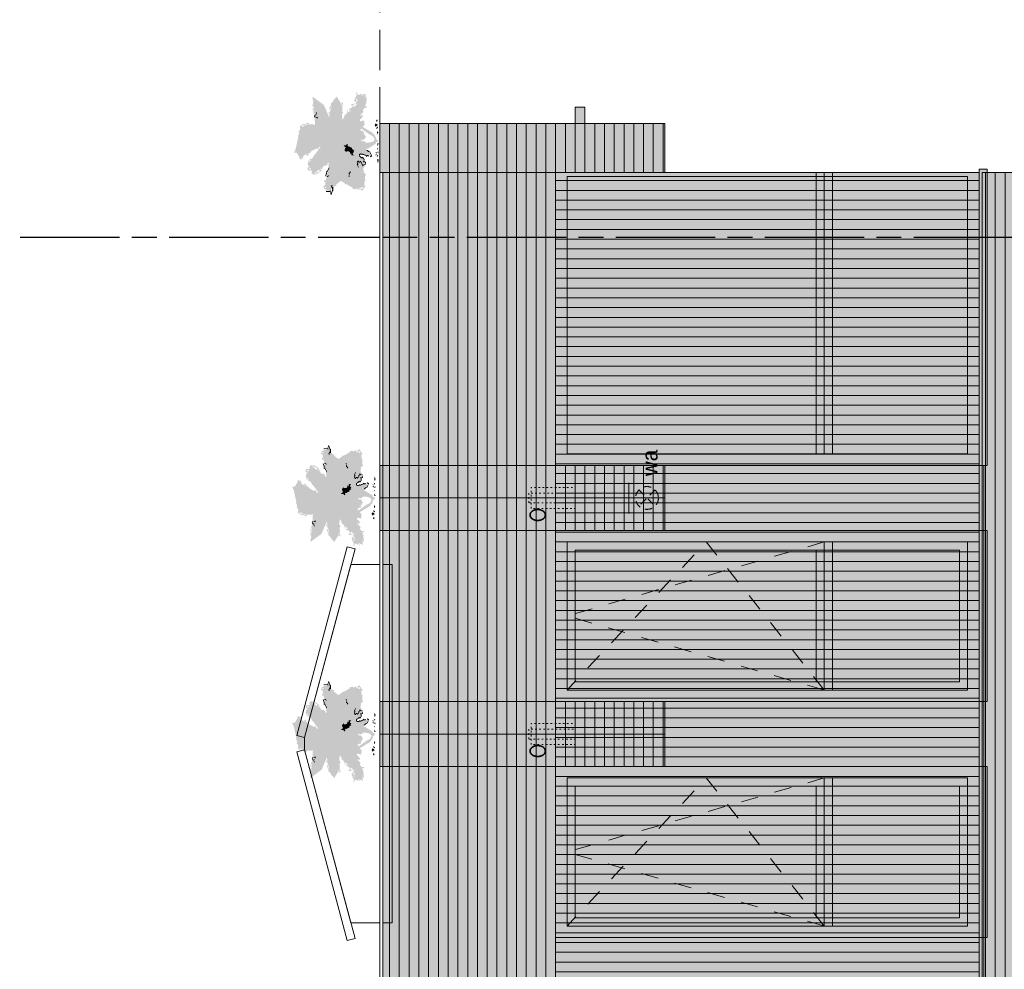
# Model space of a CAD drawing. Header units: millimetres. Extents: x -39200 to 51213, y -35420 to 51000.
# Tile 19 of 178: x -25791 to -19745, y 7515 to 13348. Entities that reach past the tile are written whole.
import ezdxf

# ---------------------------------------------------------------- set-up
doc = ezdxf.new("R2010")
doc.units = ezdxf.units.MM
doc.header["$LTSCALE"] = 100
for name, pattern in [('[LS] ISO-08 Long Dashed Short Dashed', [9.144, 6.096, -0.762, 1.524, -0.762]), ('[LS] Type-1', [2.12, 1.06, -1.06]), ('[LS] Type-2', [3.52999, 2.469998, -1.059993]), ('HIDDEN2', [0.25, 0.1, -0.15]), ('Line Type-32', [0.777014, 0.448028, -0.328986])]:
    doc.linetypes.add(name, pattern=pattern)
doc.layers.get('0').update_dxf_attribs({"lineweight": 5})
for name, color, linetype, lineweight in [('- 70.1_installatie_verlichtingspunt', 7, 'Continuous', 5), ('5', 7, 'Continuous', 18), ('Geen', 7, 'Continuous', 9), ('none', 7, 'Continuous', 13)]:
    doc.layers.add(name, color=color, linetype=linetype, lineweight=lineweight)
doc.styles.add('Century Gothic', font='Century-Gothic_9791.ttf')
pattern_1 = [(90, (0, 0), (-60, -6e-14), [])]
pattern_2 = [(0, (0, 0), (4e-15, -60), [])]

# ---------------------------------------------------------------- blocks, each defined once
blk = doc.blocks.new('Groep-62')
at = {"layer": 'Geen', "color": 5, "linetype": '[LS] ISO-08 Long Dashed Short Dashed', "lineweight": 25, "true_color": 0x0000ff, "transparency": 33554687}
blk.add_line((-13290.8, 12010.6), (-25790.8, 12010.6), dxfattribs=at)
blk = doc.blocks.new('Groep-6')
at = {"layer": '5', "color": 8, "lineweight": 5, "true_color": 0x777777, "transparency": 33554687}
blk.add_line((-37.1, 461.7), (37.1, 461.7), dxfattribs=at)
at = {"layer": '5', "color": 8, "lineweight": 5, "true_color": 0x777777, "transparency": 33554687, "flags": 128}
for points in [[(-1209.1, 199.4), (-50, 510), (-37.1, 461.7), (-1196.2, 151.1)], [(1196.2, 151.1), (37.1, 461.7), (50, 510), (1209.1, 199.4)], [(-37.1, 461.7), (37.1, 461.7), (1100, 176.9), (1100, -75.5), (-1100, -75.5), (-1100, 176.9)]]:
    blk.add_lwpolyline(points, close=True, dxfattribs=at)
blk = doc.blocks.new('pv paneel opzet')
at = {"layer": '5', "color": 8, "true_color": 0x777777, "transparency": 33554687}
blk.add_blockref('Groep-6', (0, 0), dxfattribs=at)
blk = doc.blocks.new('Groep-63')
at = {"layer": '5', "color": 7, "transparency": 33554687, "rotation": 90}
blk.add_blockref('pv paneel opzet', (-23580, 8901.2), dxfattribs=at)
blk = doc.blocks.new('Groep-66')
at = {"layer": 'Geen', "linetype": 'Continuous', "lineweight": 0, "true_color": 0xfbf3e4, "transparency": 33554534}
blk.add_hatch(color=7, dxfattribs=at).paths.add_polyline_path([(-23580, 12710.6), (-21830, 12710.6), (-21830, 12410.6), (-23580, 12410.6)])
blk.add_hatch(color=7, dxfattribs=at).paths.add_polyline_path([(-23580, 12710.6), (-21830, 12710.6), (-21830, 12410.6), (-23580, 12410.6)])
at = {"layer": 'Geen', "linetype": 'Continuous', "lineweight": 5, "true_color": 0xaaaaaa, "transparency": 33554534}
h = blk.add_hatch(dxfattribs=at)
h.set_pattern_fill('1_100 mw rollaag vert geel', color=253, style=0, pattern_type=2)
h.set_pattern_definition(pattern_1)
h.paths.add_polyline_path([(-23580, 12710.6), (-21830, 12710.6), (-21830, 12410.6), (-23580, 12410.6)])
h = blk.add_hatch(dxfattribs=at)
h.set_pattern_fill('1_100 mw rollaag vert geel', color=253, style=0, pattern_type=2)
h.set_pattern_definition(pattern_1)
h.paths.add_polyline_path([(-23580, 12710.6), (-21830, 12710.6), (-21830, 12410.6), (-23580, 12410.6)])
at = {"layer": 'Geen', "color": 7, "linetype": 'Continuous', "lineweight": 9, "transparency": 33554534, "flags": 128}
blk.add_lwpolyline([(-23580, 12710.6), (-21830, 12710.6), (-21830, 12410.6), (-23580, 12410.6)], close=True, dxfattribs=at)
blk.add_lwpolyline([(-23580, 12710.6), (-21830, 12710.6), (-21830, 12410.6), (-23580, 12410.6)], close=True, dxfattribs=at)
blk = doc.blocks.new('Groep-67')
at = {"layer": 'Geen', "linetype": 'Continuous', "lineweight": 0, "transparency": 33554687}
for points in [[(-33, 1902), (-43, 1926), (-53, 1926), (0, 2011), (-22, 2032), (-64, 2032), (-96, 2014), (-144, 2042), (-43, 2074), (-43, 2095), (-85, 2116), (-91, 2141), (-96, 2182), (-136, 2180), (-233, 2201), (-233, 2190), (-276, 2201), (-276, 2222), (-249, 2240), (-254, 2276), (-297, 2265), (-297, 2286), (-360, 2307), (-360, 2187), (-350, 2139), (-413, 2138), (-444, 2106), (-466, 2138), (-455, 2159), (-487, 2159), (-557, 2141), (-529, 2116), (-519, 2060), (-472, 2052), (-424, 2053), (-424, 2018), (-382, 1968), (-406, 1968), (-450, 1947), (-424, 1905), (-367, 1902), (-360, 1847), (-318, 1841), (-318, 1820), (-269, 1840), (-294, 1786), (-221, 1693), (-254, 1672), (-254, 1636), (-219, 1630), (-189, 1601), (-191, 1566), (-174, 1555), (-191, 1545), (-227, 1545), (-264, 1609), (-297, 1603), (-297, 1566), (-316, 1533), (-351, 1550), (-360, 1578), (-381, 1615), (-345, 1608), (-403, 1672), (-403, 1727), (-424, 1757), (-477, 1757), (-487, 1688), (-498, 1693), (-529, 1672), (-562, 1676), (-572, 1714), (-543, 1736), (-570, 1766), (-582, 1788), (-516, 1819), (-536, 1868), (-585, 1911), (-635, 1905), (-635, 1926), (-711, 1915), (-740, 1851), (-762, 1889), (-762, 1926), (-835, 1926), (-850, 1895), (-857, 1854), (-841, 1789), (-826, 1748), (-808, 1720), (-856, 1747), (-882, 1798), (-908, 1832), (-939, 1800), (-967, 1766), (-953, 1729), (-957, 1682), (-920, 1668), (-932, 1630), (-845, 1538), (-826, 1577), (-805, 1524), (-762, 1513), (-723, 1491), (-682, 1499), (-679, 1471), (-709, 1444), (-720, 1460), (-720, 1422), (-678, 1376), (-635, 1397), (-635, 1357), (-657, 1333), (-693, 1354), (-711, 1354), (-720, 1255), (-741, 1291), (-738, 1225), (-722, 1198), (-676, 1206), (-692, 1331), (-667, 1323), (-657, 1312), (-614, 1312), (-605, 1372), (-559, 1391), (-580, 1413), (-688, 1418), (-679, 1454), (-615, 1486), (-646, 1503), (-680, 1503), (-680, 1539), (-756, 1531), (-789, 1551), (-811, 1579), (-770, 1593), (-783, 1611), (-845, 1608), (-854, 1586), (-881, 1608), (-914, 1639), (-900, 1652), (-889, 1679), (-921, 1690), (-939, 1737), (-910, 1757), (-916, 1783), (-880, 1742), (-896, 1712), (-855, 1725), (-849, 1725), (-806, 1697), (-770, 1693), (-791, 1732), (-818, 1782), (-815, 1797), (-826, 1845), (-826, 1884), (-784, 1884), (-766, 1843), (-693, 1837), (-709, 1883), (-678, 1905), (-619, 1877), (-573, 1879), (-551, 1862), (-572, 1820), (-662, 1807), (-635, 1749), (-607, 1773), (-582, 1746), (-614, 1703), (-572, 1693), (-579, 1649), (-502, 1644), (-496, 1673), (-456, 1672), (-458, 1715), (-434, 1704), (-416, 1660), (-417, 1650), (-491, 1614), (-422, 1601), (-395, 1630), (-422, 1578), (-399, 1561), (-378, 1499), (-339, 1524), (-338, 1503), (-290, 1531), (-286, 1566), (-260, 1540), (-213, 1514), (-170, 1534), (-113, 1591), (-148, 1579), (-180, 1619), (-150, 1650), (-240, 1661), (-213, 1680), (-176, 1704), (-227, 1735), (-260, 1779), (-233, 1841), (-277, 1878), (-318, 1841), (-339, 1884), (-314, 1896), (-371, 1926), (-359, 1934), (-425, 1936), (-392, 1947), (-246, 1975), (-331, 1989), (-392, 2005), (-407, 2080), (-440, 2080), (-474, 2074), (-495, 2118), (-445, 2095), (-408, 2110), (-361, 2083), (-372, 2119), (-330, 2116), (-309, 2136), (-339, 2195), (-321, 2273), (-297, 2243), (-276, 2243), (-286, 2211), (-275, 2169), (-298, 2103), (-222, 2124), (-246, 2173), (-212, 2180), (-149, 2118), (-149, 2159), (-117, 2148), (-127, 2095), (-96, 2085), (-120, 2074), (-227, 2056), (-170, 2053), (-168, 1977), (-133, 2001), (-75, 1991), (-43, 2011), (-32, 2000), (-95, 1935), (-82, 1894)], [(550, 1672), (509, 1671), (489, 1705), (449, 1696), (402, 1714), (402, 1693), (381, 1693), (381, 1712), (359, 1707), (338, 1608), (297, 1615), (327, 1666), (338, 1705), (381, 1740), (351, 1757), (392, 1779), (321, 1794), (317, 1841), (307, 1841), (359, 1862), (370, 1894), (359, 1905), (322, 1899), (309, 1929), (359, 1947), (430, 1929), (450, 1947), (402, 1989), (393, 2037), (412, 2032), (412, 2053), (402, 2053), (402, 2074), (358, 2086), (359, 2106), (296, 2065), (296, 2034), (275, 1989), (258, 2000), (275, 2021), (250, 2077), (233, 2095), (233, 2148), (190, 2116), (160, 2116), (131, 2159), (112, 2165), (123, 2141), (92, 2093), (127, 2074), (105, 2053), (84, 2053), (127, 2011), (107, 1952), (84, 1947), (84, 1906), (148, 1905), (153, 1770), (63, 1778), (63, 1799), (26, 1790), (21, 1767), (0, 1778), (0, 1799), (-21, 1812), (-22, 1841), (-43, 1852), (-43, 1884), (-26, 1884), (-22, 1866), (0, 1862), (0, 1831), (22, 1815), (42, 1862), (79, 1806), (127, 1799), (127, 1857), (96, 1856), (55, 1936), (63, 1955), (78, 1956), (105, 2000), (76, 2023), (56, 2059), (63, 2110), (105, 2138), (84, 2201), (136, 2184), (156, 2160), (173, 2141), (202, 2158), (204, 2182), (252, 2169), (254, 2116), (275, 2095), (307, 2099), (317, 2140), (391, 2138), (384, 2099), (418, 2095), (423, 2063), (448, 2061), (423, 2011), (475, 1935), (465, 1894), (421, 1910), (349, 1926), (381, 1905), (381, 1873), (334, 1832), (349, 1803), (402, 1799), (423, 1778), (402, 1757), (409, 1723), (460, 1725), (508, 1704)], [(1148, 1156), (1148, 1178), (1018, 1261), (1016, 1306), (995, 1270), (984, 1289), (935, 1285), (931, 1312), (910, 1312), (910, 1291), (892, 1330), (868, 1333), (804, 1292), (725, 1361), (709, 1348), (682, 1303), (622, 1333), (635, 1361), (656, 1397), (691, 1376), (719, 1376), (735, 1438), (751, 1439), (762, 1418), (817, 1418), (848, 1428), (830, 1476), (843, 1498), (870, 1503), (898, 1460), (921, 1460), (964, 1481), (973, 1622), (1058, 1630), (1082, 1656), (1083, 1717), (1128, 1736), (1185, 1778), (1164, 1799), (1045, 1767), (1037, 1778), (1016, 1778), (943, 1800), (910, 1778), (910, 1735), (892, 1717), (889, 1757), (868, 1799), (726, 1759), (739, 1738), (863, 1778), (868, 1693), (889, 1693), (904, 1672), (928, 1682), (931, 1778), (960, 1771), (973, 1757), (1007, 1757), (1016, 1725), (1037, 1735), (1058, 1757), (1112, 1757), (1081, 1730), (1058, 1714), (1058, 1672), (1037, 1651), (1003, 1645), (928, 1634), (931, 1614), (952, 1608), (952, 1566), (931, 1545), (942, 1508), (931, 1481), (910, 1481), (901, 1499), (852, 1522), (822, 1503), (820, 1446), (801, 1439), (743, 1464), (684, 1460), (698, 1397), (645, 1418), (635, 1418), (635, 1397), (614, 1376), (555, 1398), (519, 1377), (486, 1312), (483, 1272), (536, 1270), (539, 1250), (550, 1270), (571, 1270), (544, 1291), (571, 1323), (635, 1312), (624, 1295), (667, 1291), (697, 1260), (698, 1291), (719, 1333), (730, 1323), (810, 1272), (869, 1307), (889, 1291), (899, 1285), (931, 1270), (995, 1253), (1016, 1206)], [(751, 1671), (690, 1693), (672, 1676), (677, 1714), (656, 1735), (638, 1728), (635, 1702), (624, 1682), (642, 1648), (582, 1651), (600, 1672), (609, 1696), (624, 1693), (614, 1735), (635, 1757), (698, 1735), (695, 1704), (762, 1693)], [(-1440, 1418), (-1440, 1312), (-1524, 1291), (-1524, 1270), (-1429, 1238), (-1419, 1218), (-1310, 1215), (-1285, 1267), (-1270, 1270), (-1270, 1238), (-1249, 1249), (-1270, 1291), (-1302, 1280), (-1345, 1252), (-1387, 1249), (-1466, 1278), (-1493, 1291), (-1376, 1294), (-1419, 1312), (-1419, 1418)], [(-1016, 1312), (-986, 1222), (-1025, 1227), (-1044, 1293), (-1071, 1311), (-1080, 1362), (-1091, 1397), (-1133, 1397), (-1154, 1439), (-1175, 1430), (-1166, 1405), (-1199, 1366), (-1283, 1397), (-1270, 1428), (-1292, 1454), (-1329, 1459), (-1343, 1417), (-1313, 1418), (-1313, 1380), (-1350, 1366), (-1404, 1376), (-1408, 1434), (-1369, 1407), (-1365, 1463), (-1294, 1500), (-1263, 1460), (-1239, 1407), (-1211, 1397), (-1186, 1439), (-1148, 1473), (-1165, 1486), (-1110, 1459), (-1122, 1428), (-1085, 1414), (-1045, 1385), (-1048, 1344), (-1038, 1291), (-1027, 1297)], [(-1016, 1354), (-1030, 1392), (-1020, 1414), (-971, 1327)], [(-762, 1333), (-789, 1327), (-868, 1376), (-888, 1376), (-901, 1398), (-953, 1397), (-968, 1414), (-1016, 1418), (-1004, 1446), (-950, 1427), (-932, 1418), (-910, 1426), (-895, 1412), (-889, 1426), (-868, 1418), (-868, 1397)], [(317, 1503), (296, 1503), (275, 1460), (239, 1460), (169, 1428), (139, 1418), (152, 1474), (98, 1481), (53, 1460), (33, 1412), (100, 1410), (107, 1454), (127, 1450), (127, 1407), (67, 1397), (52, 1376), (42, 1376), (42, 1358), (-43, 1397), (-106, 1333), (-103, 1272), (-39, 1234), (16, 1240), (42, 1270), (42, 1296), (10, 1291), (18, 1280), (0, 1249), (-34, 1249), (-49, 1270), (-85, 1291), (-85, 1319), (-17, 1365), (34, 1344), (85, 1361), (112, 1385), (164, 1338), (189, 1268), (187, 1222), (180, 1174), (169, 1143), (148, 1164), (137, 1164), (116, 1217), (67, 1257), (31, 1224), (48, 1196), (50, 1162), (92, 1188), (69, 1206), (95, 1206), (99, 1166), (75, 1155), (127, 1143), (177, 1086), (211, 1206), (286, 1206), (338, 1158), (338, 1196), (320, 1223), (327, 1260), (359, 1319), (389, 1323), (383, 1349), (336, 1319), (296, 1312), (296, 1354), (254, 1376), (281, 1397), (296, 1469), (317, 1460), (338, 1481)], [(-1270, 1206), (-1305, 1206), (-1281, 1174), (-1276, 1124), (-1234, 1163), (-1207, 1122), (-1216, 1096), (-1155, 1093), (-1143, 1128), (-1101, 1122), (-1101, 1093), (-1154, 1069), (-1174, 1049), (-1147, 1024), (-1111, 978), (-1062, 992), (-1031, 995), (-1016, 967), (-943, 973), (-884, 986), (-899, 1005), (-868, 1037), (-862, 1025), (-839, 1010), (-775, 1026), (-794, 1069), (-762, 1069), (-762, 1026), (-794, 995), (-775, 948), (-720, 952), (-688, 1004), (-660, 1016), (-641, 1023), (-628, 1003), (-614, 1016), (-586, 996), (-538, 1019), (-551, 1037), (-587, 1016), (-627, 1047), (-657, 1037), (-716, 1034), (-733, 990), (-762, 973), (-753, 1006), (-731, 1061), (-773, 1111), (-825, 1083), (-815, 1027), (-861, 1058), (-844, 1110), (-948, 1127), (-915, 1037), (-923, 995), (-953, 995), (-1019, 1041), (-1069, 1016), (-1121, 1026), (-1072, 1080), (-1085, 1111), (-1063, 1154), (-1159, 1154), (-1186, 1143), (-1192, 1193), (-1244, 1180)], [(-551, 1100), (-527, 1100), (-519, 1058), (-529, 1058), (-529, 1029), (-500, 987), (-476, 984), (-466, 973), (-445, 931), (-424, 931), (-407, 857), (-422, 818), (-466, 846), (-466, 875), (-498, 868), (-498, 845), (-514, 830), (-529, 868), (-572, 868), (-572, 840), (-650, 829), (-678, 854), (-663, 897), (-734, 894), (-731, 857), (-720, 840), (-752, 816), (-805, 804), (-840, 804), (-815, 709), (-856, 719), (-856, 701), (-805, 656), (-775, 656), (-805, 772), (-758, 790), (-709, 775), (-720, 793), (-741, 804), (-707, 852), (-715, 882), (-678, 878), (-695, 854), (-664, 803), (-607, 810), (-604, 836), (-561, 815), (-521, 804), (-486, 820), (-440, 806), (-403, 804), (-381, 822), (-362, 854), (-392, 878), (-379, 901), (-403, 924), (-417, 970), (-462, 984), (-487, 1000), (-508, 1084), (-508, 1143), (-529, 1143)], [(-1038, 783), (-1094, 820), (-1131, 883), (-1159, 899), (-1217, 910), (-1241, 887), (-1197, 857), (-1207, 821), (-1196, 815), (-1221, 790), (-1191, 764), (-1152, 704), (-1203, 698), (-1214, 727), (-1248, 718), (-1260, 677), (-1237, 626), (-1270, 635), (-1287, 676), (-1347, 692), (-1369, 623), (-1355, 577), (-1334, 585), (-1363, 544), (-1376, 550), (-1376, 500), (-1353, 499), (-1323, 487), (-1305, 476), (-1313, 465), (-1395, 465), (-1393, 432), (-1419, 423), (-1260, 317), (-1270, 402), (-1262, 398), (-1253, 386), (-1188, 392), (-1175, 370), (-1143, 360), (-1133, 329), (-1101, 338), (-1021, 338), (-946, 317), (-910, 381), (-843, 374), (-798, 411), (-762, 465), (-762, 487), (-784, 465), (-810, 465), (-836, 412), (-877, 399), (-927, 384), (-960, 352), (-1040, 349), (-1112, 382), (-1122, 360), (-1169, 381), (-1168, 409), (-1193, 423), (-1228, 402), (-1239, 422), (-1296, 430), (-1302, 388), (-1356, 413), (-1363, 442), (-1276, 444), (-1291, 487), (-1329, 519), (-1344, 538), (-1306, 555), (-1300, 606), (-1346, 607), (-1334, 650), (-1298, 635), (-1249, 592), (-1188, 608), (-1228, 677), (-1235, 698), (-1191, 670), (-1107, 690), (-1137, 728), (-1165, 783), (-1175, 846), (-1186, 873), (-1161, 875), (-1134, 833), (-1094, 789)], [(-340, 862), (-318, 846), (-318, 793), (-339, 762), (-394, 754), (-367, 719), (-424, 719), (-438, 657), (-365, 684), (-340, 644), (-297, 668), (-297, 635), (-254, 698), (-201, 709), (-220, 719), (-183, 784), (-191, 804), (-153, 829), (-130, 808), (-118, 845), (-154, 868), (-155, 926), (-170, 931), (-204, 878), (-233, 889), (-288, 910)], [(1083, 1041), (1111, 1086), (1058, 1079), (1016, 1032), (1006, 978), (973, 973), (973, 995), (889, 1066), (868, 1037), (868, 995), (766, 1000), (740, 995), (718, 1056), (677, 1058), (645, 1047), (635, 1010), (529, 984), (518, 962), (436, 982), (444, 936), (522, 902), (550, 931), (574, 886), (635, 910), (645, 910), (656, 889), (666, 868), (677, 832), (730, 836), (730, 804), (825, 815), (825, 825), (751, 836), (734, 854), (709, 857), (698, 889), (680, 896), (656, 931), (624, 920), (614, 910), (566, 952), (560, 972), (635, 973), (646, 996), (656, 1037), (698, 1016), (722, 964), (774, 944), (762, 963), (822, 973), (900, 962), (912, 1006), (963, 963), (968, 948), (1028, 952), (1044, 978), (1016, 995), (1068, 1058)], [(-868, 762), (-898, 728), (-927, 759), (-988, 778), (-1016, 762), (-1016, 797), (-995, 804), (-988, 786), (-914, 793), (-907, 771)], [(-762, 508), (-762, 529), (-692, 571), (-662, 556), (-635, 571), (-595, 561), (-572, 529), (-582, 511), (-604, 508), (-583, 462), (-646, 420), (-678, 423), (-678, 402), (-688, 375), (-677, 329), (-695, 317), (-699, 360), (-732, 414), (-699, 423), (-678, 444), (-657, 444), (-624, 455), (-635, 519), (-599, 529), (-635, 550), (-657, 529), (-699, 529), (-699, 550)], [(-64, -21), (0, 0), (18, 34), (114, 63), (198, 138), (358, 410), (370, 391), (402, 381), (412, 346), (444, 360), (529, 360), (529, 402), (508, 465), (529, 487), (566, 478), (578, 452), (603, 434), (635, 412), (674, 388), (677, 487), (698, 487), (698, 444), (762, 402), (762, 381), (825, 402), (882, 362), (889, 285), (930, 285), (910, 338), (988, 338), (1016, 296), (1079, 338), (1100, 296), (1122, 307), (1132, 285), (1193, 300), (1206, 338), (1259, 317), (1272, 330), (1249, 381), (1270, 423), (1249, 444), (1272, 478), (1227, 497), (1238, 546), (1300, 562), (1315, 592), (1280, 592), (1254, 566), (1206, 592), (1185, 592), (1185, 605), (1165, 617), (1111, 624), (1088, 646), (1058, 614), (1037, 571), (1005, 592), (995, 656), (995, 719), (952, 719), (952, 677), (918, 686), (882, 720), (874, 732), (856, 780), (830, 792), (816, 764), (836, 751), (808, 720), (857, 698), (856, 664), (878, 688), (882, 650), (912, 656), (963, 666), (973, 677), (995, 550), (1037, 550), (1092, 594), (1134, 564), (1156, 586), (1178, 556), (1217, 539), (1206, 518), (1206, 465), (1227, 455), (1249, 423), (1238, 412), (1216, 356), (1185, 338), (1164, 296), (1102, 356), (1016, 328), (1016, 338), (995, 360), (920, 362), (860, 418), (796, 423), (793, 412), (740, 454), (698, 529), (656, 520), (656, 484), (644, 452), (602, 474), (592, 508), (529, 518), (539, 540), (496, 522), (497, 487), (470, 478), (497, 434), (508, 381), (450, 396), (412, 391), (402, 408), (423, 465), (402, 465), (442, 522), (390, 492), (307, 540), (254, 508), (214, 456), (208, 412), (148, 381), (42, 381), (-11, 508), (-26, 488), (-43, 446), (-74, 364), (-136, 364), (-158, 312), (-191, 317), (-130, 238), (-212, 296), (-212, 360), (-170, 381), (-220, 398), (-244, 317), (-242, 256), (-204, 198), (-114, 52), (-56, 31), (-74, 0)], [(-657, 317), (-657, 338), (-635, 338), (-611, 356), (-625, 370), (-614, 402), (-604, 402), (-593, 381), (-539, 376), (-507, 414), (-529, 426), (-449, 510), (-395, 508), (-374, 460), (-383, 433), (-403, 423), (-380, 406), (-429, 300), (-423, 281), (-424, 254), (-434, 254), (-445, 233), (-466, 233), (-447, 268), (-474, 304), (-445, 322), (-415, 392), (-424, 423), (-406, 440), (-408, 482), (-445, 487), (-466, 449), (-487, 423), (-466, 402), (-535, 354), (-590, 360), (-614, 317)], [(-466, 211), (-484, 183), (-449, 145), (-329, 201), (-318, 233), (-280, 264), (-283, 304), (-336, 259), (-339, 214), (-381, 201), (-391, 187), (-424, 169)], [(-593, 0), (-648, -20), (-544, -36), (-529, 0)], [(-476, 18), (-442, -28), (-414, -4)], [(-428, 54), (-424, 21), (-382, 31)], [(-339, 0), (-390, -24), (-314, -28)], [(-356, 54), (-381, 21), (-338, 21)], [(-270, 0), (-262, -24), (-212, 0)], [(-100, 0), (-176, 0), (-100, -38)], [(132, 20), (211, -30), (242, 4), (144, 12)], [(296, 36), (334, -24), (372, 8)], [(374, 36), (384, 8), (432, -14), (424, 18), (460, 42), (408, 74), (360, 54)], [(546, 36), (494, 21), (508, 0), (560, -6)]]:
    blk.add_hatch(color=255, dxfattribs=at).paths.add_polyline_path(points)
blk = doc.blocks.new('Groep-68')
at = {"color": 255, "linetype": 'Continuous', "lineweight": 35, "transparency": 33554687}
blk.add_wipeout([(-22, 444), (-43, 423), (-30, 368), (-76, 318), (-74, 201), (-52, 128), (-6, 84), (26, 78), (102, 128), (152, 222), (233, 338), (308, 436), (294, 487), (270, 420), (260, 476), (243, 455), (240, 398), (211, 370), (211, 381), (140, 350), (130, 356), (88, 314), (14, 364), (-4, 404), (0, 460)], dxfattribs=at).dxf.layer = 'Geen'
blk = doc.blocks.new('kleine struik')
at = {"layer": 'Geen', "linetype": 'Continuous', "lineweight": 0, "true_color": 0x9faa7d, "transparency": 33554687}
blk.add_hatch(color=73, dxfattribs=at).paths.add_polyline_path([(900, 339), (1100, 296), (1216, 356), (1254, 566), (995, 550), (730, 836), (529, 984), (1006, 978), (900, 962), (1203, 1124), (995, 1253), (622, 1333), (964, 1481), (1185, 1778), (638, 1737), (421, 1724), (432, 1912), (341, 2120), (224, 2155), (-303, 2270), (-505, 2140), (-329, 1862), (-174, 1555), (-673, 1921), (-945, 1768), (-612, 1327), (-1292, 1454), (-1427, 1335), (-1324, 1232), (-1132, 1017), (-1209, 891), (-1356, 632), (-1300, 368), (-965, 336), (-837, 407), (-719, 347), (-657, 322), (-577, 358), (-507, 390), (-511, 434), (-421, 497), (-388, 472), (-408, 402), (-434, 254), (-457, 145), (-338, 204), (-319, 255), (-238, 317), (-130, 168), (12, 310), (339, 499), (416, 361), (508, 381), (515, 513), (647, 413), (697, 511), (762, 397), (856, 396), (900, 341)])
at = {"layer": 'Geen', "color": 7, "transparency": 33554687}
blk.add_blockref('Groep-67', (0, 0), dxfattribs=at)
blk.add_blockref('Groep-68', (0, 0), dxfattribs=at)
blk = doc.blocks.new('Groep-69')
at = {"layer": 'Geen', "linetype": 'Continuous', "lineweight": 0, "true_color": 0xead6c3, "transparency": 33554534}
blk.add_hatch(color=254, dxfattribs=at).paths.add_polyline_path([(-22380, 12810.6), (-22320, 12810.6), (-22320, 12710.6), (-22380, 12710.6)])
at = {"layer": 'Geen', "color": 7, "linetype": 'Continuous', "lineweight": 9, "transparency": 33554534, "flags": 128}
blk.add_lwpolyline([(-22380, 12810.6), (-22320, 12810.6), (-22320, 12710.6), (-22380, 12710.6)], close=True, dxfattribs=at)
at = {"layer": 'Geen', "color": 7, "transparency": 33554534}
blk.add_blockref('Groep-66', (0, 0), dxfattribs=at)
at = {"layer": 'Geen', "color": 7, "transparency": 33554544, "xscale": 0.221990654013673, "yscale": 0.221990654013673, "zscale": 0.221990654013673, "rotation": 90}
blk.add_blockref('kleine struik', (-23594.5, 12610.6), dxfattribs=at)
blk = doc.blocks.new('Groep-70')
at = {"layer": 'Geen', "color": 5, "linetype": '[LS] Type-2', "lineweight": 5, "true_color": 0x0000ff, "transparency": 33554687}
blk.add_line((-23580, -18377.9), (-23580, 18847.1), dxfattribs=at)
blk = doc.blocks.new('Groep-75')
at = {"layer": 'Geen', "linetype": 'Continuous', "lineweight": 0, "true_color": 0x726e5b, "transparency": 33554687}
for points in [[(-20900, 10680.6), (-20900, 12410.6), (-20850, 12410.6), (-20850, 10680.6)], [(-20850, 10680.6), (-20850, 12410.6), (-20800, 12410.6), (-20800, 10680.6)]]:
    blk.add_hatch(color=251, dxfattribs=at).paths.add_polyline_path(points)
at = {"layer": 'Geen', "color": 7, "linetype": 'Continuous', "lineweight": 9, "transparency": 33554687, "flags": 128}
for points in [[(-20900, 10680.6), (-20900, 12410.6), (-20850, 12410.6), (-20850, 10680.6)], [(-20850, 10680.6), (-20850, 12410.6), (-20800, 12410.6), (-20800, 10680.6)]]:
    blk.add_lwpolyline(points, close=True, dxfattribs=at)
blk = doc.blocks.new('Groep-76')
at = {"linetype": 'Continuous', "lineweight": 0, "true_color": 0x403d35, "transparency": 33554585}
blk.add_hatch(color=250, dxfattribs=at).paths.add_polyline_path([(-19970, 10830.6), (-20800, 10830.6), (-20800, 10771), (-20850, 10771), (-20850, 10830.6), (-22500, 10830.6), (-22500, 10610.6), (-19900, 10610.6), (-19900, 10750.6), (-19970, 10750.6)])
at = {"layer": '5', "linetype": 'Continuous', "lineweight": 0, "true_color": 0x403d35, "transparency": 33554585}
for points in [[(-22500, 12410.6), (-22500, 10830.6), (-22280, 10830.6), (-22280, 12410.6), (-22350, 12410.6), (-22350, 12410.6)], [(-20800, 12410.6), (-20800, 10830.6), (-20775, 10830.6), (-20775, 12410.6), (-20783, 12410.6), (-20783, 12410.6)]]:
    blk.add_hatch(color=250, dxfattribs=at).paths.add_polyline_path(points)
at = {"layer": '5', "linetype": 'Continuous', "lineweight": 0, "true_color": 0x7f7b66, "transparency": 33554687}
blk.add_hatch(color=8, dxfattribs=at).paths.add_polyline_path([(-19900, 12430.6), (-19900, 10610.6), (-19850, 10610.6), (-19850, 12430.6)])
at = {"layer": 'Geen', "linetype": 'Continuous', "lineweight": 0, "true_color": 0x4c4a3d, "transparency": 33554687}
blk.add_hatch(color=59, dxfattribs=at).paths.add_polyline_path([(-22500, 10610.6), (-22500, 12410.6), (-19900, 12410.6), (-19900, 10610.6)])
at = {"layer": 'Geen', "linetype": 'Continuous', "lineweight": 5, "transparency": 33554687}
h = blk.add_hatch(color=256, dxfattribs=at)
h.set_gradient(color1=(158, 170, 158), rotation=90)
h.paths.add_polyline_path([(-19970, 12385.6), (-19970, 10680.6), (-22430, 10680.6), (-22430, 12385.6)])
at = {"layer": '5', "color": 59, "lineweight": 5, "true_color": 0x4c4a3d, "transparency": 33554687, "flags": 128}
blk.add_lwpolyline([(-19900, 12430.6), (-19900, 10610.6), (-19850, 10610.6), (-19850, 12430.6)], close=True, dxfattribs=at)
at = {"layer": 'Geen', "color": 7, "linetype": 'Continuous', "lineweight": 9, "transparency": 33554687, "flags": 128}
blk.add_lwpolyline([(-22500, 10610.6), (-22500, 12410.6), (-19900, 12410.6), (-19900, 10610.6)], close=True, dxfattribs=at)
at = {"layer": 'Geen', "color": 59, "linetype": 'Continuous', "lineweight": 9, "true_color": 0x56483a, "transparency": 33554687, "flags": 128}
blk.add_lwpolyline([(-19970, 12385.6), (-19970, 10680.6), (-22430, 10680.6), (-22430, 12385.6)], close=True, dxfattribs=at)
at = {"layer": '5', "color": 7, "transparency": 33554687}
blk.add_blockref('Groep-75', (0, 0), dxfattribs=at)
blk = doc.blocks.new('Groep-77')
at = {"color": 7, "transparency": 33554687}
blk.add_blockref('Groep-76', (0, 0), dxfattribs=at)
blk = doc.blocks.new('raam aanz 1')
at = {"layer": '5', "linetype": 'Continuous', "lineweight": 0, "true_color": 0x403d35, "transparency": 33554585}
for points in [[(525, 1380), (-525, 1380), (-525, 1160), (455, 1160), (455, 1230), (525, 1230)], [(-305, -1150), (-305, 1160), (-525, 1160), (-525, -1220), (-385, -1220), (-385, -1150)], [(-305, -345), (405, -345), (405, -333.3), (455, -333.3), (455, -320), (-305, -320)]]:
    blk.add_hatch(color=250, dxfattribs=at).paths.add_polyline_path(points)
at = {"layer": '5', "linetype": 'Continuous', "lineweight": 0, "true_color": 0x7f7b66, "transparency": 33554687}
blk.add_hatch(color=8, dxfattribs=at).paths.add_polyline_path([(-525, -1220), (525, -1220), (525, -1270), (-525, -1270)])
at = {"layer": 'Geen', "linetype": 'Continuous', "lineweight": 0, "true_color": 0x4c4a3d, "transparency": 33554687}
blk.add_hatch(color=59, dxfattribs=at).paths.add_polyline_path([(-525, 1380), (525, 1380), (525, -1220), (-525, -1220)])
at = {"layer": 'Geen', "linetype": 'Continuous', "lineweight": 0, "true_color": 0x9faa9f, "transparency": 33554687}
blk.add_hatch(color=253, dxfattribs=at).paths.add_polyline_path([(-405, 1260), (405, 1260), (405, -1100), (-405, -1100)])
at = {"layer": 'Geen', "linetype": 'Continuous', "lineweight": 0, "true_color": 0x726e5b, "transparency": 33554687}
for points in [[(405, -270), (-405, -270), (-405, -220), (405, -220)], [(455, -320), (-455, -320), (-455, -270), (455, -270)]]:
    blk.add_hatch(color=251, dxfattribs=at).paths.add_polyline_path(points)
at = {"color": 59, "linetype": '[LS] Type-1', "lineweight": 5, "true_color": 0x4c4a3d, "transparency": 33554687, "flags": 128}
for points in [[(-455, -270), (0, 1310), (455, -270)], [(455, -270), (-455, 455), (455, 1310)]]:
    blk.add_lwpolyline(points, dxfattribs=at)
at = {"layer": '5', "color": 250, "lineweight": 5, "true_color": 0x191917, "transparency": 33554687, "flags": 128}
blk.add_lwpolyline([(-525, -1220), (525, -1220), (525, -1270), (-525, -1270)], close=True, dxfattribs=at)
at = {"layer": 'Geen', "color": 7, "linetype": 'Continuous', "lineweight": 9, "transparency": 33554687, "flags": 128}
for points in [[(-525, 1380), (525, 1380), (525, -1220), (-525, -1220)], [(405, -270), (-405, -270), (-405, -220), (405, -220)], [(455, -320), (-455, -320), (-455, -270), (455, -270)]]:
    blk.add_lwpolyline(points, close=True, dxfattribs=at)
at = {"layer": 'Geen', "color": 250, "linetype": 'Continuous', "lineweight": 9, "true_color": 0x191917, "transparency": 33554687, "flags": 128}
blk.add_lwpolyline([(-455, 1310), (455, 1310), (455, -1150), (-455, -1150)], close=True, dxfattribs=at)
at = {"layer": 'Geen', "color": 59, "linetype": 'Continuous', "lineweight": 9, "true_color": 0x56483a, "transparency": 33554687, "flags": 128}
blk.add_lwpolyline([(-405, 1260), (405, 1260), (405, -1100), (-405, -1100)], close=True, dxfattribs=at)
blk = doc.blocks.new('Groep-83')
at = {"layer": 'none', "color": 1, "linetype": 'HIDDEN2', "lineweight": 18, "true_color": 0xff0000, "transparency": 33554687, "flags": 128}
for points in [[(-130, 31.8), (0, 31.8), (0, -238.2), (-130, -238.2)], [(-95.3, 46.7), (-35.3, 46.7), (-35.3, -238.2), (-95.3, -238.2)]]:
    blk.add_lwpolyline(points, close=True, dxfattribs=at)
blk = doc.blocks.new('gierzwaluw en huismus')
at = {"color": 7, "transparency": 33554687}
blk.add_blockref('Groep-83', (0, 0), dxfattribs=at)
blk = doc.blocks.new('ornament1')
at = {"layer": 'Geen', "linetype": 'Continuous', "lineweight": 0, "true_color": 0xf8f1e2, "transparency": 33554687}
blk.add_hatch(color=7, dxfattribs=at).paths.add_polyline_path([(-200, 0), (0, 0), (0, -1750), (-200, -1750)])
at = {"layer": 'Geen', "linetype": 'Continuous', "lineweight": 5, "true_color": 0xaaaaaa, "transparency": 33554687}
h = blk.add_hatch(dxfattribs=at)
h.set_pattern_fill('1_100 mw horizontaal geel', color=253, style=0, pattern_type=2)
h.set_pattern_definition(pattern_2)
h.paths.add_polyline_path([(-200, 0), (0, 0), (0, -1750), (-200, -1750)])
at = {"layer": 'Geen', "linetype": 'Continuous', "lineweight": 0, "true_color": 0x555555, "transparency": 33554687}
blk.add_hatch(color=251, dxfattribs=at).paths.add_polyline_path([(-121.4, -929.3), (-119.4, -927.8), (-117.4, -926.5), (-115.4, -925.4), (-113.3, -924.6), (-111.2, -923.9), (-109, -923.4), (-106.8, -923.1), (-104.6, -923), (-102.4, -923.1), (-100.2, -923.4), (-98, -923.9), (-95.9, -924.6), (-93.8, -925.4), (-91.8, -926.5), (-89.8, -927.8), (-87.8, -929.3), (-85.9, -930.9), (-84.1, -932.7), (-82.4, -934.7), (-80.8, -936.7), (-79.4, -939), (-78, -941.3), (-76.7, -943.8), (-75.5, -946.5), (-74.5, -949.2), (-73.6, -952.1), (-72.8, -954.9), (-72.1, -957.8), (-71.7, -960.8), (-71.3, -963.8), (-71.1, -966.9), (-71, -970), (-71.1, -973.1), (-71.3, -976.2), (-71.7, -979.2), (-72.1, -982.2), (-72.8, -985.1), (-73.6, -987.9), (-74.5, -990.8), (-75.5, -993.5), (-76.7, -996.2), (-78, -998.7), (-79.4, -1001), (-80.8, -1003.3), (-82.4, -1005.3), (-84.1, -1007.3), (-85.9, -1009.1), (-87.8, -1010.7), (-89.8, -1012.2), (-91.8, -1013.5), (-93.8, -1014.6), (-95.9, -1015.4), (-98, -1016.1), (-100.2, -1016.6), (-102.4, -1016.9), (-104.6, -1017), (-106.8, -1016.9), (-109, -1016.6), (-111.2, -1016.1), (-113.3, -1015.4), (-115.4, -1014.6), (-117.4, -1013.5), (-119.4, -1012.2), (-121.4, -1010.7), (-123.3, -1009.1), (-125.1, -1007.3), (-126.8, -1005.3), (-128.4, -1003.3), (-129.9, -1001), (-131.2, -998.7), (-132.5, -996.2), (-133.7, -993.5), (-134.7, -990.8), (-135.7, -987.9), (-136.4, -985.1), (-137.1, -982.2), (-137.6, -979.2), (-137.9, -976.2), (-138.1, -973.1), (-138.2, -970), (-138.1, -966.9), (-137.9, -963.8), (-137.6, -960.8), (-137.1, -957.8), (-136.4, -954.9), (-135.7, -952.1), (-134.7, -949.2), (-133.7, -946.5), (-132.5, -943.8), (-131.2, -941.3), (-129.9, -939), (-128.4, -936.7), (-126.8, -934.7), (-125.1, -932.7), (-123.3, -930.9)])
at = {"layer": '5', "color": 250, "linetype": 'Continuous', "true_color": 0x403d35, "transparency": 33554585}
for points in [[(300, -312.3), (200, 0), (300, -1750), (200, -1750)], [(-200, -1750), (300, -1750), (-75, -1900), (300, -1900)]]:
    blk.add_solid(points, dxfattribs=at)
at = {"layer": 'Geen', "color": 7, "linetype": 'Continuous', "lineweight": 9, "transparency": 33554687, "flags": 128}
blk.add_lwpolyline([(-200, 0), (0, 0), (0, -1750), (-200, -1750)], close=True, dxfattribs=at)
at = {"layer": 'Geen', "color": 255, "linetype": 'Continuous', "lineweight": 35, "transparency": 33554687}
blk.add_open_spline([(-121.4, -929.3), (-113.6, -923), (-95.6, -923), (-80, -935.6), (-71, -957.4), (-71, -982.6), (-80, -1004.4), (-95.6, -1017), (-113.6, -1017), (-129.2, -1004.4), (-138.2, -982.6), (-138.2, -957.4), (-129.2, -935.6), (-121.4, -929.3)], degree=2, dxfattribs=at)
at = {"layer": 'none', "color": 7, "transparency": 33554687}
blk.add_blockref('gierzwaluw en huismus', (64.6, -961.3), dxfattribs=at)
at = {"layer": 'Geen', "color": 7, "transparency": 33554687, "xscale": -0.2186522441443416, "yscale": 0.2186522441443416, "zscale": 0.2186522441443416}
blk.add_blockref('kleine struik', (-9.1, 33.5), dxfattribs=at)
at = {"linetype": 'Continuous', "lineweight": 0, "true_color": 0x888888, "transparency": 33554483}
blk.add_hatch(color=252, dxfattribs=at).paths.add_polyline_path([(0, 0), (200, 0), (200, -1750), (0, -1750)])
at = {"layer": 'Geen', "linetype": 'Continuous', "lineweight": 0, "true_color": 0xf8f1e2, "transparency": 33554687}
blk.add_hatch(color=7, dxfattribs=at).paths.add_polyline_path([(0, 0), (200, 0), (200, -1750), (0, -1750)])
at = {"layer": 'Geen', "linetype": 'Continuous', "lineweight": 5, "true_color": 0xaaaaaa, "transparency": 33554687}
h = blk.add_hatch(dxfattribs=at)
h.set_pattern_fill('1_100 mw horizontaal geel', color=253, style=0, pattern_type=2)
h.set_pattern_definition(pattern_2)
h.paths.add_polyline_path([(0, 0), (200, 0), (200, -1750), (0, -1750)])
at = {"linetype": 'Continuous', "lineweight": 5, "transparency": 33554687, "flags": 128}
blk.add_lwpolyline([(0, 0), (200, 0), (200, -1750), (0, -1750)], close=True, dxfattribs=at)
at = {"layer": 'Geen', "color": 7, "linetype": 'Continuous', "lineweight": 9, "transparency": 33554687, "flags": 128}
blk.add_lwpolyline([(0, 0), (200, 0), (200, -1750), (0, -1750)], close=True, dxfattribs=at)
blk = doc.blocks.new('Groep-108')
at = {"linetype": 'Continuous', "lineweight": 0, "true_color": 0x807855, "transparency": 33554687}
blk.add_hatch(color=57, dxfattribs=at).paths.add_polyline_path([(-19900, -12082.7), (-19900, 10610.6), (-19870, 10610.6), (-19870, -12082.7)])
at = {"layer": 'Geen', "linetype": 'Continuous', "lineweight": 0, "true_color": 0x807855, "transparency": 33554687}
blk.add_hatch(color=57, dxfattribs=at).paths.add_polyline_path([(-22500, -14251.7), (-22500, 12410.6), (-19900, 12410.6), (-19900, -14251.7)])
at = {"layer": 'Geen', "linetype": 'Continuous', "lineweight": 5, "true_color": 0xaaaaaa, "transparency": 33554687}
h = blk.add_hatch(dxfattribs=at)
h.set_pattern_fill('1_100 mw Hor kleur 2', color=253, style=0, pattern_type=2)
h.set_pattern_definition([(0, (0, 0), (4e-15, 60), [])])
h.paths.add_polyline_path([(-22500, -14251.7), (-22500, 12410.6), (-19900, 12410.6), (-19900, -14251.7)])
at = {"layer": 'Geen', "linetype": 'Continuous', "lineweight": 0, "true_color": 0xfbf3e4, "transparency": 33554687}
blk.add_hatch(color=7, dxfattribs=at).paths.add_polyline_path([(-19880, -14251.7), (-19880, 12410.6), (-18800, 12410.6), (-18800, -14251.7)])
at = {"layer": 'Geen', "linetype": 'Continuous', "lineweight": 5, "true_color": 0xaaaaaa, "transparency": 33554687}
h = blk.add_hatch(dxfattribs=at)
h.set_pattern_fill('1_100 mw rollaag vert geel', color=253, style=0, pattern_type=2)
h.set_pattern_definition(pattern_1)
h.paths.add_polyline_path([(-19880, -14251.7), (-19880, 12410.6), (-18800, 12410.6), (-18800, -14251.7)])
at = {"color": 251, "linetype": 'Continuous', "lineweight": 5, "true_color": 0x555555, "transparency": 33554687, "flags": 128}
blk.add_lwpolyline([(-19900, -12082.7), (-19900, 10610.6), (-19870, 10610.6), (-19870, -12082.7)], close=True, dxfattribs=at)
at = {"layer": 'Geen', "color": 7, "linetype": 'Continuous', "lineweight": 9, "transparency": 33554687, "flags": 128}
for points in [[(-22500, -14251.7), (-22500, 12410.6), (-19900, 12410.6), (-19900, -14251.7)], [(-19880, -14251.7), (-19880, 12410.6), (-18800, 12410.6), (-18800, -14251.7)]]:
    blk.add_lwpolyline(points, close=True, dxfattribs=at)
at = {"layer": '5', "color": 7, "transparency": 33554554, "xscale": -1, "rotation": 90}
for p in [(-21120, 9685.6), (-21120, 8235.6)]:
    blk.add_blockref('raam aanz 1', p, dxfattribs=at)
at = {"layer": '5', "color": 7, "transparency": 33554687}
blk.add_blockref('Groep-63', (0, 0), dxfattribs=at)
at = {"color": 7, "transparency": 33554534}
blk.add_blockref('Groep-69', (0, 0), dxfattribs=at)
at = {"layer": 'Geen', "linetype": 'Continuous', "lineweight": 0, "true_color": 0xfbf3e4, "transparency": 33554687}
blk.add_hatch(color=7, dxfattribs=at).paths.add_polyline_path([(-23580, -14251.7), (-23580, 12410.6), (-22500, 12410.6), (-22500, -14251.7)])
at = {"layer": 'Geen', "linetype": 'Continuous', "lineweight": 5, "true_color": 0xaaaaaa, "transparency": 33554687}
h = blk.add_hatch(dxfattribs=at)
h.set_pattern_fill('1_100 mw rollaag vert geel', color=253, style=0, pattern_type=2)
h.set_pattern_definition(pattern_1)
h.paths.add_polyline_path([(-23580, -14251.7), (-23580, 12410.6), (-22500, 12410.6), (-22500, -14251.7)])
at = {"layer": 'Geen', "color": 7, "linetype": 'Continuous', "lineweight": 9, "transparency": 33554687, "flags": 128}
blk.add_lwpolyline([(-23580, -14251.7), (-23580, 12410.6), (-22500, 12410.6), (-22500, -14251.7)], close=True, dxfattribs=at)
at = {"color": 5, "true_color": 0x0000ff, "transparency": 33554687}
blk.add_blockref('Groep-70', (0, 0), dxfattribs=at)
at = {"layer": '5', "color": 7, "transparency": 33554554}
blk.add_blockref('Groep-77', (0, 0), dxfattribs=at)
at = {"color": 255, "linetype": 'Continuous', "lineweight": 5, "transparency": 33554687}
blk.add_wipeout([(-23580, -14551.7), (-23580, 12410.6), (-23560, 12410.6), (-23560, -14551.7)], dxfattribs=at)
at = {"linetype": 'Continuous', "lineweight": 5, "transparency": 33554687, "flags": 128}
blk.add_lwpolyline([(-23580, -14551.7), (-23580, 12410.6), (-23560, 12410.6), (-23560, -14551.7)], close=True, dxfattribs=at)
at = {"layer": '5', "color": 7, "transparency": 33554687, "rotation": 90}
for p in [(-23580, 10410.6), (-23580, 8960.6)]:
    blk.add_blockref('ornament1', p, dxfattribs=at)
blk = doc.blocks.new('Groep-109')
at = {"layer": '- 70.1_installatie_verlichtingspunt', "color": 7, "linetype": 'Continuous', "lineweight": 5, "transparency": 33554687}
blk.add_line((-134.8, 102.7), (53.2, 102.7), dxfattribs=at)
at = {"layer": '- 70.1_installatie_verlichtingspunt', "color": 7, "linetype": 'Line Type-32', "transparency": 33554687}
for p, q in [((10.1, -58.8), (-88.9, 40.2)), ((10.1, 40.2), (-88.9, -58.8))]:
    blk.add_line(p, q, dxfattribs=at)
blk.add_circle((-39.4, -9.3), 70, dxfattribs=at)
at = {"layer": '- 70.1_installatie_verlichtingspunt', "color": 7, "transparency": 33554687, "insert": (175.4, 21.2), "char_height": 94.74, "attachment_point": 2, "line_spacing_factor": 1.026243, "style": 'Century Gothic'}
blk.add_mtext('wa', dxfattribs=at)
blk = doc.blocks.new('wandarmatuur')
at = {"layer": '- 70.1_installatie_verlichtingspunt', "color": 7, "transparency": 33554687}
blk.add_blockref('Groep-109', (0, 0), dxfattribs=at)
blk = doc.blocks.new('Groep-111')
at = {"layer": '- 70.1_installatie_verlichtingspunt', "color": 7, "transparency": 33554687, "rotation": 90}
blk.add_blockref('wandarmatuur', (-21948.1, 10449.9), dxfattribs=at)
blk = doc.blocks.new('Groep-112')
at = {"color": 7, "transparency": 33554687}
blk.add_blockref('Groep-62', (0, 0), dxfattribs=at)
blk.add_blockref('Groep-108', (0, 0), dxfattribs=at)
blk.add_blockref('Groep-111', (0, 0), dxfattribs=at)

msp = doc.modelspace()

# ---------------------------------------------------------------- block references
at = {"layer": 'none', "color": 7}
msp.add_blockref('Groep-112', (0, 0), dxfattribs=at)

doc.saveas('drawing.dxf')
